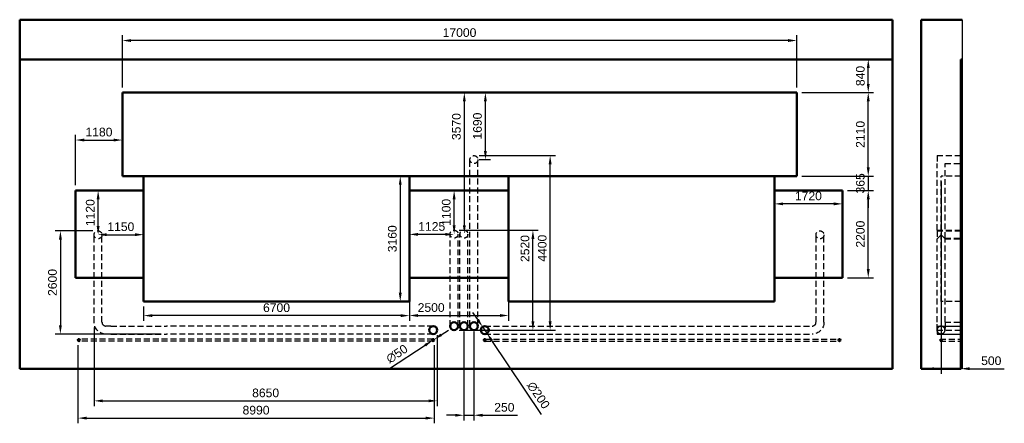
# Model space of a CAD drawing. Header units: millimetres. Extents: x 20 to 417, y 58 to 221.
import ezdxf

# ---------------------------------------------------------------- set-up
doc = ezdxf.new("R2010")
doc.units = ezdxf.units.MM
doc.header["$LTSCALE"] = 0.75
doc.linetypes.add('HIDDEN2', pattern=[4.7625, 3.175, -1.5875])
for name, color, linetype, lineweight in [('Crop Window', 7, 'Continuous', 25), ('FD_Dimensions', 7, 'Continuous', 25), ('Hidden', 7, 'HIDDEN2', 25), ('Visible', 7, 'Continuous', 50)]:
    doc.layers.add(name, color=color, linetype=linetype, lineweight=lineweight)
doc.styles.get("Standard").update_dxf_attribs({"font": 'arial.ttf'})
doc.dimstyles.new('Dim-ISO-25', dxfattribs={"dimtxt": 3.5, "dimasz": 3.5, "dimexe": 2.1, "dimexo": 2.1, "dimgap": 1.4, "dimtad": 1, "dimzin": 12, "dimdsep": 46, "dimtxsty": 'Standard', "dimcen": 0, "dimazin": 3, "dimtp": 0.1, "dimtm": 0.1, "dimtfac": 0.714286, "dimtmove": 0, "dimatfit": 3, "dimfxl": 1, "dimtzin": 12, "dimarcsym": 0})

# ---------------------------------------------------------------- blocks, each defined once
blk = doc.blocks.new('*C3')
at = {"layer": 'Crop Window', "transparency": 33554432}
blk.add_lwpolyline([(383.802319, 79.901216), (383.802319, 220.701216), (400.355094, 220.701216), (400.355094, 79.901216)], close=True, dxfattribs=at)
blk = doc.blocks.new('*D29')
at = {"layer": 'Defpoints', "color": 0, "transparency": 16777216}
for p in [(391.802319, 157.582816), (399.802319, 79.901216), (399.802319, 79.901216)]:
    blk.add_point(p, dxfattribs=at)
at = {"layer": 'FD_Dimensions', "color": 0, "lineweight": -2, "transparency": 16777216}
for p, q in [((391.802319, 155.482816), (391.802319, 77.801216)), ((388.302319, 79.901216), (384.802319, 79.901216)), ((391.802319, 79.901216), (399.802319, 79.901216)), ((403.302319, 79.901216), (417.323329, 79.901216))]:
    blk.add_line(p, q, dxfattribs=at)
at = {"layer": 'FD_Dimensions', "color": 0, "transparency": 16777216}
for points in [[(388.302319, 80.484549), (388.302319, 79.317882), (391.802319, 79.901216)], [(403.302319, 80.484549), (403.302319, 79.317882), (399.802319, 79.901216)]]:
    blk.add_solid(points, dxfattribs=at)
at = {"layer": 'FD_Dimensions', "color": 0, "transparency": 16777216, "insert": (412.062824, 83.088221), "char_height": 3.5, "attachment_point": 5}
blk.add_mtext('500', dxfattribs=at)
blk = doc.blocks.new('*D30')
at = {"layer": 'Defpoints', "color": 0, "transparency": 16777216}
for p in [(362.448853, 204.701216), (372.183899, 204.701216), (333.590299, 191.292451)]:
    blk.add_point(p, dxfattribs=at)
at = {"layer": 'FD_Dimensions', "color": 0, "lineweight": -2, "transparency": 16777216}
for p, q in [((370.083899, 204.701216), (360.348853, 204.701216)), ((362.448853, 194.792451), (362.448853, 201.201216)), ((335.690299, 191.292451), (364.548853, 191.292451))]:
    blk.add_line(p, q, dxfattribs=at)
at = {"layer": 'FD_Dimensions', "color": 0, "transparency": 16777216}
for points in [[(361.86552, 201.201216), (363.032186, 201.201216), (362.448853, 204.701216)], [(361.86552, 194.792451), (363.032186, 194.792451), (362.448853, 191.292451)]]:
    blk.add_solid(points, dxfattribs=at)
at = {"layer": 'FD_Dimensions', "color": 0, "transparency": 16777216, "insert": (359.261848, 197.996833), "char_height": 3.5, "attachment_point": 5, "rotation": 90}
blk.add_mtext('840', dxfattribs=at)
blk = doc.blocks.new('*D31')
at = {"layer": 'Defpoints', "color": 0, "transparency": 16777216}
for p in [(61.591899, 212.292451), (61.591899, 191.292451), (333.590299, 191.292451)]:
    blk.add_point(p, dxfattribs=at)
at = {"layer": 'FD_Dimensions', "color": 0, "lineweight": -2, "transparency": 16777216}
for p, q in [((61.591899, 193.392451), (61.591899, 214.392451)), ((330.090299, 212.292451), (65.091899, 212.292451)), ((333.590299, 193.392451), (333.590299, 214.392451))]:
    blk.add_line(p, q, dxfattribs=at)
at = {"layer": 'FD_Dimensions', "color": 0, "transparency": 16777216}
for points in [[(65.091899, 212.875784), (65.091899, 211.709118), (61.591899, 212.292451)], [(330.090299, 212.875784), (330.090299, 211.709118), (333.590299, 212.292451)]]:
    blk.add_solid(points, dxfattribs=at)
at = {"layer": 'FD_Dimensions', "color": 0, "transparency": 16777216, "insert": (197.591099, 215.479457), "char_height": 3.5, "attachment_point": 5}
blk.add_mtext('17000', dxfattribs=at)
blk = doc.blocks.new('*D32')
at = {"layer": 'Defpoints', "color": 0, "transparency": 16777216}
for p in [(195.378556, 135.789257), (227.19239, 135.789032), (195.378271, 95.469216)]:
    blk.add_point(p, dxfattribs=at)
at = {"layer": 'FD_Dimensions', "color": 0, "lineweight": -2, "transparency": 16777216}
for p, q in [((197.478556, 135.789242), (229.29239, 135.789018)), ((227.19213, 98.968991), (227.192366, 132.289032)), ((197.478271, 95.469201), (229.292105, 95.468976))]:
    blk.add_line(p, q, dxfattribs=at)
at = {"layer": 'FD_Dimensions', "color": 0, "transparency": 16777216}
for points in [[(226.609032, 132.289037), (227.775699, 132.289028), (227.19239, 135.789032)], [(226.608797, 98.968995), (227.775463, 98.968987), (227.192105, 95.468991)]]:
    blk.add_solid(points, dxfattribs=at)
at = {"layer": 'FD_Dimensions', "color": 0, "transparency": 16777216, "insert": (224.005332, 128.378921), "char_height": 3.5, "attachment_point": 5, "rotation": 89.99959893}
blk.add_mtext('2520', dxfattribs=at)
blk = doc.blocks.new('*D33')
at = {"layer": 'Defpoints', "color": 0, "transparency": 16777216}
for p in [(203.378787, 165.869216), (234.136734, 165.86899), (203.378271, 95.469216)]:
    blk.add_point(p, dxfattribs=at)
at = {"layer": 'FD_Dimensions', "color": 0, "lineweight": -2, "transparency": 16777216}
for p, q in [((205.478787, 165.8692), (236.236734, 165.868975)), ((234.136244, 98.96899), (234.136709, 162.36899)), ((205.478271, 95.4692), (236.236218, 95.468975))]:
    blk.add_line(p, q, dxfattribs=at)
at = {"layer": 'FD_Dimensions', "color": 0, "transparency": 16777216}
for points in [[(233.553375, 162.368994), (234.720042, 162.368986), (234.136734, 165.86899)], [(233.55291, 98.968994), (234.719577, 98.968986), (234.136218, 95.46899)]]:
    blk.add_solid(points, dxfattribs=at)
at = {"layer": 'FD_Dimensions', "color": 0, "transparency": 16777216, "insert": (230.949455, 128.511332), "char_height": 3.5, "attachment_point": 5, "rotation": 89.99959893}
blk.add_mtext('4400', dxfattribs=at)
blk = doc.blocks.new('*D34')
at = {"layer": 'Defpoints', "color": 0, "transparency": 16777216}
for p in [(206.885808, 96.797397), (208.670734, 94.141452)]:
    blk.add_point(p, dxfattribs=at)
at = {"layer": 'FD_Dimensions', "color": 0, "lineweight": -2, "transparency": 16777216}
for p, q in [((204.933546, 99.702336), (202.981284, 102.607275)), ((206.885808, 96.797397), (208.670734, 94.141452)), ((230.67029, 61.406413), (210.622996, 91.236513))]:
    blk.add_line(p, q, dxfattribs=at)
at = {"layer": 'FD_Dimensions', "color": 0, "transparency": 16777216}
for points in [[(205.417703, 100.027713), (204.44939, 99.376959), (206.885808, 96.797397)], [(211.107152, 91.56189), (210.138839, 90.911136), (208.670734, 94.141452)]]:
    blk.add_solid(points, dxfattribs=at)
at = {"layer": 'FD_Dimensions', "color": 0, "transparency": 16777216, "insert": (229.400415, 69.185096), "char_height": 3.5, "attachment_point": 5, "rotation": 303.90302314}
blk.add_mtext('∅200', dxfattribs=at)
blk = doc.blocks.new('*D35')
at = {"layer": 'Defpoints', "color": 0, "transparency": 16777216}
for p in [(333.590299, 191.292451), (362.448853, 191.292451), (333.590299, 157.582816)]:
    blk.add_point(p, dxfattribs=at)
at = {"layer": 'FD_Dimensions', "color": 0, "lineweight": -2, "transparency": 16777216}
for p, q in [((335.690299, 191.292451), (364.548853, 191.292451)), ((362.448853, 161.082816), (362.448853, 187.792451)), ((335.690299, 157.582816), (364.548853, 157.582816))]:
    blk.add_line(p, q, dxfattribs=at)
at = {"layer": 'FD_Dimensions', "color": 0, "transparency": 16777216}
for points in [[(361.86552, 187.792451), (363.032186, 187.792451), (362.448853, 191.292451)], [(361.86552, 161.082816), (363.032186, 161.082816), (362.448853, 157.582816)]]:
    blk.add_solid(points, dxfattribs=at)
at = {"layer": 'FD_Dimensions', "color": 0, "transparency": 16777216, "insert": (359.261848, 174.437633), "char_height": 3.5, "attachment_point": 5, "rotation": 90}
blk.add_mtext('2110', dxfattribs=at)
blk = doc.blocks.new('*D36')
at = {"layer": 'Defpoints', "color": 0, "transparency": 16777216}
for p in [(187.313553, 91.687566), (186.642989, 91.251283)]:
    blk.add_point(p, dxfattribs=at)
at = {"layer": 'FD_Dimensions', "color": 0, "lineweight": -2, "transparency": 16777216}
for p, q in [((190.247272, 93.596308), (193.18099, 95.50505)), ((187.313553, 91.687566), (186.642989, 91.251283)), ((169.282252, 79.956005), (183.70927, 89.342541))]:
    blk.add_line(p, q, dxfattribs=at)
at = {"layer": 'FD_Dimensions', "color": 0, "transparency": 16777216}
for points in [[(189.929148, 94.085261), (190.565395, 93.107355), (187.313553, 91.687566)], [(183.391147, 89.831494), (184.027394, 88.853588), (186.642989, 91.251283)]]:
    blk.add_solid(points, dxfattribs=at)
at = {"layer": 'FD_Dimensions', "color": 0, "transparency": 16777216, "insert": (172.356471, 85.875117), "char_height": 3.5, "attachment_point": 5, "rotation": 33.04893206}
blk.add_mtext('∅50', dxfattribs=at)
blk = doc.blocks.new('*D37')
at = {"layer": 'Defpoints', "color": 0, "transparency": 16777216}
for p in [(51.778837, 135.50934), (36.603005, 93.871931), (79.383899, 93.871274)]:
    blk.add_point(p, dxfattribs=at)
at = {"layer": 'FD_Dimensions', "color": 0, "lineweight": -2, "transparency": 16777216}
for p, q in [((49.678837, 135.509373), (34.503644, 135.509606)), ((36.603591, 132.009573), (36.603059, 97.371931)), ((77.283899, 93.871306), (34.503005, 93.871963))]:
    blk.add_line(p, q, dxfattribs=at)
at = {"layer": 'FD_Dimensions', "color": 0, "transparency": 16777216}
for points in [[(36.020257, 132.009582), (37.186924, 132.009564), (36.603644, 135.509573)], [(36.019725, 97.37194), (37.186392, 97.371922), (36.603005, 93.871931)]]:
    blk.add_solid(points, dxfattribs=at)
at = {"layer": 'FD_Dimensions', "color": 0, "transparency": 16777216, "insert": (33.416319, 114.690801), "char_height": 3.5, "attachment_point": 5, "rotation": 89.99914056}
blk.add_mtext('2600', dxfattribs=at)
blk = doc.blocks.new('*D38')
at = {"layer": 'Defpoints', "color": 0, "transparency": 16777216}
for p in [(208.017012, 191.292451), (223.647197, 191.292451), (203.378787, 164.269216)]:
    blk.add_point(p, dxfattribs=at)
at = {"layer": 'FD_Dimensions', "color": 0, "lineweight": -2, "transparency": 16777216}
for p, q in [((221.547197, 191.292451), (205.917012, 191.292451)), ((208.017012, 167.769216), (208.017012, 187.792451)), ((205.478787, 164.269216), (210.117012, 164.269216))]:
    blk.add_line(p, q, dxfattribs=at)
at = {"layer": 'FD_Dimensions', "color": 0, "transparency": 16777216}
for points in [[(207.433679, 187.792451), (208.600346, 187.792451), (208.017012, 191.292451)], [(207.433679, 167.769216), (208.600346, 167.769216), (208.017012, 164.269216)]]:
    blk.add_solid(points, dxfattribs=at)
at = {"layer": 'FD_Dimensions', "color": 0, "transparency": 16777216, "insert": (204.830007, 177.780833), "char_height": 3.5, "attachment_point": 5, "rotation": 90}
blk.add_mtext('1690', dxfattribs=at)
blk = doc.blocks.new('*D39')
at = {"layer": 'Defpoints', "color": 0, "transparency": 16777216}
for p in [(199.527856, 191.292451), (234.590605, 191.292451), (199.378556, 134.189257)]:
    blk.add_point(p, dxfattribs=at)
at = {"layer": 'FD_Dimensions', "color": 0, "lineweight": -2, "transparency": 16777216}
for p, q in [((232.490605, 191.292451), (197.427856, 191.292451)), ((199.527856, 137.689257), (199.527856, 187.792451)), ((201.478556, 134.189257), (201.627856, 134.189257))]:
    blk.add_line(p, q, dxfattribs=at)
at = {"layer": 'FD_Dimensions', "color": 0, "transparency": 16777216}
for points in [[(198.944523, 187.792451), (200.111189, 187.792451), (199.527856, 191.292451)], [(198.944523, 137.689257), (200.111189, 137.689257), (199.527856, 134.189257)]]:
    blk.add_solid(points, dxfattribs=at)
at = {"layer": 'FD_Dimensions', "color": 0, "transparency": 16777216, "insert": (196.339657, 177.569858), "char_height": 3.5, "attachment_point": 5, "rotation": 90}
blk.add_mtext('3570', dxfattribs=at)
blk = doc.blocks.new('*D40')
at = {"layer": 'Defpoints', "color": 0, "transparency": 16777216}
for p in [(199.378271, 97.069216), (203.378271, 97.069216), (199.378271, 61.121106)]:
    blk.add_point(p, dxfattribs=at)
at = {"layer": 'FD_Dimensions', "color": 0, "lineweight": -2, "transparency": 16777216}
for p, q in [((199.378271, 94.969216), (199.378271, 59.021106)), ((203.378271, 94.969216), (203.378271, 59.021106)), ((195.878271, 61.121106), (192.378271, 61.121106)), ((199.378271, 61.121106), (203.378271, 61.121106)), ((206.878271, 61.121106), (220.958967, 61.121106))]:
    blk.add_line(p, q, dxfattribs=at)
at = {"layer": 'FD_Dimensions', "color": 0, "transparency": 16777216}
for points in [[(195.878271, 61.70444), (195.878271, 60.537773), (199.378271, 61.121106)], [(206.878271, 61.70444), (206.878271, 60.537773), (203.378271, 61.121106)]]:
    blk.add_solid(points, dxfattribs=at)
at = {"layer": 'FD_Dimensions', "color": 0, "transparency": 16777216, "insert": (215.668619, 64.308112), "char_height": 3.5, "attachment_point": 5}
blk.add_mtext('250', dxfattribs=at)
blk = doc.blocks.new('*D41')
at = {"layer": 'Defpoints', "color": 0, "transparency": 16777216}
for p in [(51.830726, 151.78542), (51.830726, 151.78542), (51.778837, 133.90934)]:
    blk.add_point(p, dxfattribs=at)
at = {"layer": 'FD_Dimensions', "color": 0, "lineweight": -2, "transparency": 16777216}
for p, q in [((51.830726, 137.40934), (51.830726, 148.28542)), ((53.878837, 133.90934), (53.930726, 133.90934))]:
    blk.add_line(p, q, dxfattribs=at)
at = {"layer": 'FD_Dimensions', "color": 0, "transparency": 16777216}
for points in [[(51.247393, 148.28542), (52.414059, 148.28542), (51.830726, 151.78542)], [(51.247393, 137.40934), (52.414059, 137.40934), (51.830726, 133.90934)]]:
    blk.add_solid(points, dxfattribs=at)
at = {"layer": 'FD_Dimensions', "color": 0, "transparency": 16777216, "insert": (48.643721, 142.84738), "char_height": 3.5, "attachment_point": 5, "rotation": 90}
blk.add_mtext('1120', dxfattribs=at)
blk = doc.blocks.new('*D42')
at = {"layer": 'Defpoints', "color": 0, "transparency": 16777216}
for p in [(51.778837, 133.90934), (70.178271, 133.970949), (70.178271, 133.970949)]:
    blk.add_point(p, dxfattribs=at)
at = {"layer": 'FD_Dimensions', "color": 0, "lineweight": -2, "transparency": 16777216}
for p, q in [((51.778837, 136.00934), (51.778837, 136.070949)), ((55.278837, 133.970949), (66.678271, 133.970949))]:
    blk.add_line(p, q, dxfattribs=at)
at = {"layer": 'FD_Dimensions', "color": 0, "transparency": 16777216}
for points in [[(55.278837, 134.554283), (55.278837, 133.387616), (51.778837, 133.970949)], [(66.678271, 134.554283), (66.678271, 133.387616), (70.178271, 133.970949)]]:
    blk.add_solid(points, dxfattribs=at)
at = {"layer": 'FD_Dimensions', "color": 0, "transparency": 16777216, "insert": (60.978554, 137.157955), "char_height": 3.5, "attachment_point": 5}
blk.add_mtext('1150', dxfattribs=at)
blk = doc.blocks.new('*D43')
at = {"layer": 'Defpoints', "color": 0, "transparency": 16777216}
for p in [(352.039252, 151.786518), (362.448853, 151.786518), (352.039252, 116.592064)]:
    blk.add_point(p, dxfattribs=at)
at = {"layer": 'FD_Dimensions', "color": 0, "lineweight": -2, "transparency": 16777216}
for p, q in [((354.139252, 151.786518), (364.548853, 151.786518)), ((362.448853, 120.092064), (362.448853, 148.286518)), ((354.139252, 116.592064), (364.548853, 116.592064))]:
    blk.add_line(p, q, dxfattribs=at)
at = {"layer": 'FD_Dimensions', "color": 0, "transparency": 16777216}
for points in [[(361.86552, 148.286518), (363.032186, 148.286518), (362.448853, 151.786518)], [(361.86552, 120.092064), (363.032186, 120.092064), (362.448853, 116.592064)]]:
    blk.add_solid(points, dxfattribs=at)
at = {"layer": 'FD_Dimensions', "color": 0, "transparency": 16777216, "insert": (359.261848, 134.189291), "char_height": 3.5, "attachment_point": 5, "rotation": 90}
blk.add_mtext('2200', dxfattribs=at)
blk = doc.blocks.new('*D44')
at = {"layer": 'Defpoints', "color": 0, "transparency": 16777216}
for p in [(324.578271, 151.786518), (352.039252, 151.786518), (324.578271, 146.40163)]:
    blk.add_point(p, dxfattribs=at)
at = {"layer": 'FD_Dimensions', "color": 0, "lineweight": -2, "transparency": 16777216}
for p, q in [((324.578271, 149.686518), (324.578271, 144.30163)), ((352.039252, 149.686518), (352.039252, 144.30163)), ((348.539252, 146.40163), (328.078271, 146.40163))]:
    blk.add_line(p, q, dxfattribs=at)
at = {"layer": 'FD_Dimensions', "color": 0, "transparency": 16777216}
for points in [[(328.078271, 146.984963), (328.078271, 145.818297), (324.578271, 146.40163)], [(348.539252, 146.984963), (348.539252, 145.818297), (352.039252, 146.40163)]]:
    blk.add_solid(points, dxfattribs=at)
at = {"layer": 'FD_Dimensions', "color": 0, "transparency": 16777216, "insert": (338.308762, 149.588636), "char_height": 3.5, "attachment_point": 5}
blk.add_mtext('1720', dxfattribs=at)
blk = doc.blocks.new('*D45')
at = {"layer": 'Defpoints', "color": 0, "transparency": 16777216}
for p in [(50.178296, 98.671354), (188.578246, 95.469621), (188.578246, 66.929769)]:
    blk.add_point(p, dxfattribs=at)
at = {"layer": 'FD_Dimensions', "color": 0, "lineweight": -2, "transparency": 16777216}
for p, q in [((50.178296, 96.571354), (50.178296, 64.829769)), ((188.578246, 93.369621), (188.578246, 64.829769)), ((53.678296, 66.929769), (185.078246, 66.929769))]:
    blk.add_line(p, q, dxfattribs=at)
at = {"layer": 'FD_Dimensions', "color": 0, "transparency": 16777216}
for points in [[(53.678296, 67.513103), (53.678296, 66.346436), (50.178296, 66.929769)], [(185.078246, 67.513103), (185.078246, 66.346436), (188.578246, 66.929769)]]:
    blk.add_solid(points, dxfattribs=at)
at = {"layer": 'FD_Dimensions', "color": 0, "transparency": 16777216, "insert": (119.378271, 70.116775), "char_height": 3.5, "attachment_point": 5}
blk.add_mtext('8650', dxfattribs=at)
blk = doc.blocks.new('*D46')
at = {"layer": 'Defpoints', "color": 0, "transparency": 16777216}
for p in [(43.653109, 91.469425), (187.378271, 91.469425), (187.378271, 59.969425)]:
    blk.add_point(p, dxfattribs=at)
at = {"layer": 'FD_Dimensions', "color": 0, "lineweight": -2, "transparency": 16777216}
for p, q in [((43.653109, 89.369425), (43.653109, 57.869425)), ((187.378271, 89.369425), (187.378271, 57.869425)), ((47.153109, 59.969425), (183.878271, 59.969425))]:
    blk.add_line(p, q, dxfattribs=at)
at = {"layer": 'FD_Dimensions', "color": 0, "transparency": 16777216}
for points in [[(47.153109, 60.552758), (47.153109, 59.386091), (43.653109, 59.969425)], [(183.878271, 60.552758), (183.878271, 59.386091), (187.378271, 59.969425)]]:
    blk.add_solid(points, dxfattribs=at)
at = {"layer": 'FD_Dimensions', "color": 0, "transparency": 16777216, "insert": (115.51569, 63.15643), "char_height": 3.5, "attachment_point": 5}
blk.add_mtext('8990', dxfattribs=at)
blk = doc.blocks.new('*D47')
at = {"layer": 'Defpoints', "color": 0, "transparency": 16777216}
for p in [(195.418269, 151.786518), (195.638283, 151.786518), (195.378556, 134.189257)]:
    blk.add_point(p, dxfattribs=at)
at = {"layer": 'FD_Dimensions', "color": 0, "lineweight": -2, "transparency": 16777216}
for p, q in [((193.538283, 151.786518), (193.318269, 151.786518)), ((195.418269, 137.689257), (195.418269, 148.286518)), ((197.478556, 134.189257), (197.518269, 134.189257))]:
    blk.add_line(p, q, dxfattribs=at)
at = {"layer": 'FD_Dimensions', "color": 0, "transparency": 16777216}
for points in [[(194.834936, 148.286518), (196.001602, 148.286518), (195.418269, 151.786518)], [(194.834936, 137.689257), (196.001602, 137.689257), (195.418269, 134.189257)]]:
    blk.add_solid(points, dxfattribs=at)
at = {"layer": 'FD_Dimensions', "color": 0, "transparency": 16777216, "insert": (192.231264, 142.987887), "char_height": 3.5, "attachment_point": 5, "rotation": 90}
blk.add_mtext('1100', dxfattribs=at)
blk = doc.blocks.new('*D48')
at = {"layer": 'Defpoints', "color": 0, "transparency": 16777216}
for p in [(177.378271, 134.080717), (177.378271, 134.080717), (195.378556, 134.189257)]:
    blk.add_point(p, dxfattribs=at)
at = {"layer": 'FD_Dimensions', "color": 0, "lineweight": -2, "transparency": 16777216}
for p, q in [((191.878556, 134.080717), (180.878271, 134.080717)), ((195.378556, 132.089257), (195.378556, 131.980717))]:
    blk.add_line(p, q, dxfattribs=at)
at = {"layer": 'FD_Dimensions', "color": 0, "transparency": 16777216}
for points in [[(180.878271, 134.66405), (180.878271, 133.497384), (177.378271, 134.080717)], [(191.878556, 134.66405), (191.878556, 133.497384), (195.378556, 134.080717)]]:
    blk.add_solid(points, dxfattribs=at)
at = {"layer": 'FD_Dimensions', "color": 0, "transparency": 16777216, "insert": (186.378413, 137.267722), "char_height": 3.5, "attachment_point": 5}
blk.add_mtext('1125', dxfattribs=at)
blk = doc.blocks.new('*D49')
at = {"layer": 'Defpoints', "color": 0, "transparency": 16777216}
for p in [(177.378271, 151.786518), (217.378271, 151.786518), (217.378271, 101.366817)]:
    blk.add_point(p, dxfattribs=at)
at = {"layer": 'FD_Dimensions', "color": 0, "lineweight": -2, "transparency": 16777216}
for p, q in [((177.378271, 149.686518), (177.378271, 99.266817)), ((217.378271, 149.686518), (217.378271, 99.266817)), ((180.878271, 101.366817), (213.878271, 101.366817))]:
    blk.add_line(p, q, dxfattribs=at)
at = {"layer": 'FD_Dimensions', "color": 0, "transparency": 16777216}
for points in [[(180.878271, 101.950151), (180.878271, 100.783484), (177.378271, 101.366817)], [(213.878271, 101.950151), (213.878271, 100.783484), (217.378271, 101.366817)]]:
    blk.add_solid(points, dxfattribs=at)
at = {"layer": 'FD_Dimensions', "color": 0, "transparency": 16777216, "insert": (186.148338, 104.553823), "char_height": 3.5, "attachment_point": 5}
blk.add_mtext('2500', dxfattribs=at)
blk = doc.blocks.new('*D50')
at = {"layer": 'Defpoints', "color": 0, "transparency": 16777216}
for p in [(70.178271, 107.069425), (177.378271, 107.069425), (70.178271, 101.312535)]:
    blk.add_point(p, dxfattribs=at)
at = {"layer": 'FD_Dimensions', "color": 0, "lineweight": -2, "transparency": 16777216}
for p, q in [((70.178271, 104.969425), (70.178271, 99.212535)), ((177.378271, 104.969425), (177.378271, 99.212535)), ((173.878271, 101.312535), (73.678271, 101.312535))]:
    blk.add_line(p, q, dxfattribs=at)
at = {"layer": 'FD_Dimensions', "color": 0, "transparency": 16777216}
for points in [[(73.678271, 101.895868), (73.678271, 100.729202), (70.178271, 101.312535)], [(173.878271, 101.895868), (173.878271, 100.729202), (177.378271, 101.312535)]]:
    blk.add_solid(points, dxfattribs=at)
at = {"layer": 'FD_Dimensions', "color": 0, "transparency": 16777216, "insert": (123.778271, 104.49954), "char_height": 3.5, "attachment_point": 5}
blk.add_mtext('6700', dxfattribs=at)
blk = doc.blocks.new('*D51')
at = {"layer": 'Defpoints', "color": 0, "transparency": 16777216}
for p in [(70.178271, 157.582816), (70.178271, 107.069425), (173.681011, 107.069425)]:
    blk.add_point(p, dxfattribs=at)
at = {"layer": 'FD_Dimensions', "color": 0, "lineweight": -2, "transparency": 16777216}
for p, q in [((72.278271, 157.582816), (175.781011, 157.582816)), ((173.681011, 154.082816), (173.681011, 110.569425)), ((72.278271, 107.069425), (175.781011, 107.069425))]:
    blk.add_line(p, q, dxfattribs=at)
at = {"layer": 'FD_Dimensions', "color": 0, "transparency": 16777216}
for points in [[(173.097678, 154.082816), (174.264344, 154.082816), (173.681011, 157.582816)], [(173.097678, 110.569425), (174.264344, 110.569425), (173.681011, 107.069425)]]:
    blk.add_solid(points, dxfattribs=at)
at = {"layer": 'FD_Dimensions', "color": 0, "transparency": 16777216, "insert": (170.492812, 132.32612), "char_height": 3.5, "attachment_point": 5, "rotation": 90}
blk.add_mtext('3160', dxfattribs=at)
blk = doc.blocks.new('*D52')
at = {"layer": 'Defpoints', "color": 0, "transparency": 16777216}
for p in [(61.591899, 172.150254), (61.591899, 157.582816), (42.71729, 151.78542)]:
    blk.add_point(p, dxfattribs=at)
at = {"layer": 'FD_Dimensions', "color": 0, "lineweight": -2, "transparency": 16777216}
for p, q in [((42.71729, 153.88542), (42.71729, 174.250254)), ((46.21729, 172.150254), (58.091899, 172.150254)), ((61.591899, 159.682816), (61.591899, 174.250254))]:
    blk.add_line(p, q, dxfattribs=at)
at = {"layer": 'FD_Dimensions', "color": 0, "transparency": 16777216}
for points in [[(46.21729, 172.733587), (46.21729, 171.56692), (42.71729, 172.150254)], [(58.091899, 172.733587), (58.091899, 171.56692), (61.591899, 172.150254)]]:
    blk.add_solid(points, dxfattribs=at)
at = {"layer": 'FD_Dimensions', "color": 0, "transparency": 16777216, "insert": (52.154594, 175.337259), "char_height": 3.5, "attachment_point": 5}
blk.add_mtext('1180', dxfattribs=at)
blk = doc.blocks.new('*D53')
at = {"layer": 'Defpoints', "color": 0, "transparency": 16777216}
for p in [(333.590299, 157.582816), (352.039252, 151.786518), (362.448853, 151.786518)]:
    blk.add_point(p, dxfattribs=at)
at = {"layer": 'FD_Dimensions', "color": 0, "lineweight": -2, "transparency": 16777216}
for p, q in [((362.448853, 161.082816), (362.448853, 164.582816)), ((335.690299, 157.582816), (364.548853, 157.582816)), ((362.448853, 157.582816), (362.448853, 151.786518)), ((354.139252, 151.786518), (364.548853, 151.786518)), ((362.448853, 148.286518), (362.448853, 144.786518))]:
    blk.add_line(p, q, dxfattribs=at)
at = {"layer": 'FD_Dimensions', "color": 0, "transparency": 16777216}
for points in [[(361.86552, 161.082816), (363.032186, 161.082816), (362.448853, 157.582816)], [(361.86552, 148.286518), (363.032186, 148.286518), (362.448853, 151.786518)]]:
    blk.add_solid(points, dxfattribs=at)
at = {"layer": 'FD_Dimensions', "color": 0, "transparency": 16777216, "insert": (359.260654, 154.684667), "char_height": 3.5, "attachment_point": 5, "rotation": 90}
blk.add_mtext('365', dxfattribs=at)

msp = doc.modelspace()

# ---------------------------------------------------------------- linework, layer by layer
at = {"layer": 'Hidden'}
for p, q in [((201.778271, 97.069228), (201.778787, 164.269216)), ((204.978271, 97.069216), (204.978787, 164.269203)), ((204.978787, 164.269203), (204.978787, 164.269216)), ((50.178296, 98.671354), (50.178837, 133.90934)), ((53.378296, 98.671354), (53.378837, 133.909316)), ((53.378837, 133.909316), (53.378837, 133.90934)), ((193.778271, 97.069228), (193.778556, 134.189257)), ((196.978271, 97.069216), (196.978556, 134.189245)), ((196.978556, 134.189245), (196.978556, 134.189257)), ((197.778271, 97.069228), (197.778556, 134.189257)), ((200.978271, 97.069216), (200.978556, 134.189245)), ((200.978556, 134.189245), (200.978556, 134.189257)), ((341.378271, 98.669425), (341.378271, 133.907411)), ((344.578271, 98.669425), (344.578271, 133.907411)), ((56.983899, 97.071274), (54.978246, 97.071305)), ((56.983899, 97.071274), (79.383899, 97.071274)), ((186.978246, 97.069621), (79.383899, 97.071274)), ((193.778271, 97.069216), (193.778271, 97.069228)), ((197.778271, 97.069216), (197.778271, 97.069228)), ((201.778271, 97.069216), (201.778271, 97.069228)), ((207.778271, 97.069425), (339.778271, 97.069425)), ((186.978271, 91.869425), (44.053109, 91.869425)), ((56.983899, 93.871274), (54.978246, 93.871305)), ((56.983899, 93.871274), (79.383899, 93.871274)), ((186.978222, 93.869621), (79.383899, 93.871274)), ((186.978246, 93.869621), (186.978222, 93.869621)), ((207.778271, 93.869425), (339.778271, 93.869425)), ((207.778271, 91.869425), (350.832508, 91.869425)), ((186.978271, 91.069425), (44.053109, 91.069425)), ((207.778271, 91.069425), (350.832508, 91.069425))]:
    msp.add_line(p, q, dxfattribs=at)
at = {"layer": 'Hidden', "extrusion": (1, -2e-16, 2.966e-13)}
for p, q in [((390.202319, 165.869216), (390.202319, 162.669216)), ((390.202319, 165.869216), (399.802319, 165.869216)), ((390.202319, 135.789257), (390.202319, 162.669216)), ((393.402319, 162.669216), (399.802319, 162.669216)), ((393.402319, 132.589257), (393.402319, 162.669216)), ((391.802319, 107.069425), (391.802319, 157.582816)), ((399.802319, 157.582816), (391.802319, 157.582816)), ((390.202319, 135.789257), (390.202319, 135.50934)), ((390.202319, 135.789257), (399.802319, 135.789257)), ((390.202319, 135.50934), (390.202319, 132.30934)), ((390.202319, 135.50934), (399.802319, 135.50934)), ((390.202319, 135.507411), (399.802319, 135.507411)), ((390.202319, 132.307411), (391.802319, 133.907411)), ((390.202319, 98.671354), (390.202319, 132.30934)), ((391.802319, 133.907411), (393.402319, 132.307411)), ((393.402319, 132.30934), (393.402319, 132.589257)), ((393.402319, 132.589257), (399.802319, 132.589257)), ((393.402319, 132.30934), (399.802319, 132.30934)), ((393.402319, 98.671354), (393.402319, 132.30934)), ((393.402319, 132.307411), (399.802319, 132.307411)), ((399.802319, 107.069425), (391.802319, 107.069425)), ((390.202319, 95.471305), (390.202319, 98.671354)), ((390.202319, 97.069621), (391.802294, 97.069621)), ((390.202319, 97.069425), (399.802319, 97.069425)), ((390.202319, 95.471274), (390.202319, 95.471305)), ((390.202319, 95.469646), (390.202319, 95.471274)), ((390.202319, 95.469621), (390.202319, 93.869621)), ((390.202319, 95.469216), (399.802319, 95.469216)), ((391.802344, 97.069621), (399.802319, 97.069621)), ((393.402319, 98.671354), (393.402319, 95.471305)), ((393.402319, 98.669216), (399.802319, 98.669216)), ((393.402319, 95.471274), (393.402319, 95.471305)), ((393.402319, 95.469646), (393.402319, 95.471274)), ((393.402319, 95.469425), (393.402319, 95.469646)), ((390.202319, 93.869621), (390.202319, 93.869425)), ((390.202319, 93.869621), (391.802294, 93.869621)), ((390.202319, 93.869425), (399.802319, 93.869425)), ((391.402319, 91.869425), (391.402319, 91.069425)), ((391.402319, 91.869425), (399.802319, 91.869425)), ((391.802344, 93.869621), (399.802319, 93.869621)), ((391.402319, 91.069425), (399.802319, 91.069425))]:
    msp.add_line(p, q, dxfattribs=at)
at = {"layer": 'Hidden'}
for centre in [(203.378787, 164.269216), (51.778837, 133.90934), (195.378556, 134.189257), (199.378556, 134.189257), (342.978271, 133.907411)]:
    msp.add_circle(centre, 1.6, dxfattribs=at)
at = {"layer": 'Hidden', "extrusion": (0, 0, -1)}
for centre, start, end in [((-54.978296, 98.671305), 270.000587, 0.000587), ((-339.778271, 98.669425), 180, 270)]:
    msp.add_arc(centre, 4.8, start, end, dxfattribs=at)
at = {"layer": 'Hidden'}
for centre, start, end in [((54.978296, 98.671305), 179.99824, 269.99824), ((339.778271, 98.669425), 270, 0), ((391.802319, 95.471274), 0, 180), ((391.802319, 95.471274), 180, 0), ((391.802319, 95.469621), 269.99912, 270.00088)]:
    msp.add_arc(centre, 1.6, start, end, dxfattribs=at)
at = {"layer": 'Hidden', "extrusion": (0, -2e-16, -1)}
for centre, radius, start, end in [((-391.802319, 95.469425), 1.6, 0.00792, 90), ((-391.802319, 95.469425), 1.6, 0, 0.00704), ((-391.802319, 95.469425), 1.6, 270, 0), ((-391.802319, 95.469425), 1.6, 90, 270), ((-391.802319, 91.469425), 0.4, 0, 90), ((-391.802319, 91.469425), 0.4, 270, 0), ((-391.802319, 91.469425), 0.4, 90, 270)]:
    msp.add_arc(centre, radius, start, end, dxfattribs=at)
at = {"layer": 'Hidden'}
for major_axis, ratio, start_param, end_param in [((-1.13138, 1.13138), 0.9999846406, -0.7853904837, 0.7853904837), ((-1.13138, 1.13138), 0.9999846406, 0.7854058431, 2.3561868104), ((1.13138, 1.13138), 0.9999846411, 3.9269984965, 7.0685757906)]:
    msp.add_ellipse((391.802319, 95.469621), major_axis=major_axis, ratio=ratio, start_param=start_param, end_param=end_param, dxfattribs=at)
at = {"layer": 'Visible'}
for p, q in [((372.183899, 220.701216), (20.183899, 220.701216)), ((20.183899, 220.701216), (20.183899, 204.701216)), ((372.183899, 204.701216), (372.183899, 220.701216)), ((20.183899, 204.701216), (20.183899, 79.901216)), ((20.183899, 204.701216), (372.183899, 204.701216)), ((372.183899, 79.901216), (372.183899, 204.701216)), ((61.591899, 191.292451), (61.591899, 157.582816)), ((333.590299, 191.292451), (61.591899, 191.292451)), ((333.590299, 157.582816), (333.590299, 191.292451)), ((61.591899, 157.582816), (333.590299, 157.582816)), ((70.178271, 151.78542), (70.178271, 157.582816)), ((177.378271, 157.582816), (177.378271, 151.786518)), ((217.378271, 151.786518), (217.378271, 157.582816)), ((324.578271, 157.582816), (324.578271, 151.786518)), ((70.178271, 151.78542), (42.71729, 151.78542)), ((42.71729, 151.78542), (42.71729, 116.592064)), ((70.178271, 116.592064), (70.178271, 151.78542)), ((177.378271, 151.786518), (217.378271, 151.786518)), ((177.378271, 151.786518), (177.378271, 116.592064)), ((217.378271, 116.592064), (217.378271, 151.786518)), ((324.578271, 151.786518), (324.578271, 116.592064)), ((352.039252, 151.786518), (324.578271, 151.786518)), ((352.039252, 116.592064), (352.039252, 151.786518)), ((70.178271, 116.592064), (42.71729, 116.592064)), ((70.178271, 107.069425), (70.178271, 116.592064)), ((177.378271, 116.592064), (177.378271, 107.069425)), ((217.378271, 116.592064), (177.378271, 116.592064)), ((217.378271, 107.069425), (217.378271, 116.592064)), ((324.578271, 116.592064), (324.578271, 107.069425)), ((324.578271, 116.592064), (352.039252, 116.592064)), ((177.378271, 107.069425), (70.178271, 107.069425)), ((324.578271, 107.069425), (217.378271, 107.069425)), ((20.183899, 79.901216), (372.183899, 79.901216))]:
    msp.add_line(p, q, dxfattribs=at)
at = {"layer": 'Visible', "extrusion": (1, -2e-16, 2.966e-13)}
for p, q in [((383.802319, 79.901216), (383.802319, 220.701216)), ((400.355094, 220.701216), (383.802319, 220.701216)), ((399.802319, 204.701216), (399.802319, 79.901216)), ((400.355094, 204.701216), (399.802319, 204.701216)), ((399.802319, 191.292451), (399.962319, 191.292451)), ((399.962319, 191.292451), (399.962319, 157.582816)), ((399.802319, 157.582816), (399.962319, 157.582816)), ((399.802319, 151.786518), (399.962319, 151.786518)), ((399.802319, 151.78542), (399.962319, 151.78542)), ((399.962319, 151.786518), (399.962319, 151.78542)), ((399.962319, 151.78542), (399.962319, 116.592064)), ((399.962319, 116.592064), (399.802319, 116.592064)), ((399.802319, 79.901216), (383.802319, 79.901216))]:
    msp.add_line(p, q, dxfattribs=at)
at = {"layer": 'Visible'}
for centre, radius in [((186.978246, 95.469621), 1.6), ((195.378271, 97.069216), 1.6), ((199.378271, 97.069216), 1.6), ((203.378271, 97.069216), 1.6), ((207.778271, 95.469425), 1.6), ((44.053109, 91.469425), 0.4), ((186.978271, 91.469425), 0.4), ((207.778271, 91.469425), 0.4), ((350.832508, 91.469425), 0.4)]:
    msp.add_circle(centre, radius, dxfattribs=at)

# ---------------------------------------------------------------- block references
at = {"layer": 'Crop Window', "transparency": 33554432}
msp.add_blockref('*C3', (0, 0), dxfattribs=at)

# ---------------------------------------------------------------- dimensions: what is measured, and where the dimension line sits
at = {"layer": 'FD_Dimensions'}
for p1, p2, distance, text, override, picture, middle in [((333.590299, 191.292451), (61.591899, 191.292451), -21, '17000', {"dimlfac": 62.5, "dimclrd": 0, "dimclre": 0}, '*D31', (197.591099, 215.479457)), ((70.178271, 157.582816), (70.178271, 107.069425), 103.50274, '3160', {"dimlfac": 62.5, "dimclrd": 0, "dimclre": 0}, '*D51', (170.492812, 132.32612)), ((43.653109, 91.469425), (187.378271, 91.469425), -31.5, '8990', {"dimdec": 0, "dimlfac": 62.5, "dimclrd": 0, "dimclre": 0}, '*D46', (115.51569, 63.15643))]:
    dim = msp.add_aligned_dim(p1=p1, p2=p2, distance=distance, text=text, dimstyle='Dim-ISO-25', override=override, dxfattribs=at)
    dim.commit()
    dim.dimension.update_dxf_attribs({"geometry": picture, "text_midpoint": middle})
for base, p1, p2, angle, text, override, picture, middle, dimtype in [((362.448853, 204.701216), (333.590299, 191.292451), (372.183899, 204.701216), 90, '840', {"dimlfac": 62.5, "dimclrd": 0, "dimclre": 0, "dimtmove": 0}, '*D30', (362.448853, 197.996833), 160), ((199.527856, 191.292451), (199.378556, 134.189257), (234.590605, 191.292451), 270, '3570', {"dimlfac": 62.5}, '*D39', (199.527856, 177.569858), 160), ((208.017012, 191.292451), (203.378787, 164.269216), (223.647197, 191.292451), 270, '1690', {"dimlfac": 62.5}, '*D38', (208.017012, 177.780833), 160), ((362.448853, 191.292451), (333.590299, 157.582816), (333.590299, 191.292451), 90, '2110', {"dimlfac": 62.5, "dimtmove": 0}, '*D35', (362.448853, 174.437633), 161), ((362.448853, 151.786518), (333.590299, 157.582816), (352.039252, 151.786518), 90, '365', {"dimlfac": 62.5}, '*D53', (362.448853, 154.684667), 160), ((324.578271, 146.40163), (352.039252, 151.786518), (324.578271, 151.786518), 180, '1720', {"dimlfac": 62.5}, '*D44', (338.308762, 146.40163), 161)]:
    dim = msp.add_linear_dim(base=base, p1=p1, p2=p2, angle=angle, text=text, dimstyle='Dim-ISO-25', override=override, dxfattribs=at)
    dim.commit()
    dim.dimension.update_dxf_attribs({"geometry": picture, "text_midpoint": middle, "dimtype": dimtype})
for base, p1, p2, override, picture, middle in [((61.591899, 172.150254), (42.71729, 151.78542), (61.591899, 157.582816), {"dimdec": 0, "dimlfac": 62.5, "dimzin": 0, "dimtdec": 0, "dimtzin": 0}, '*D52', (52.154594, 172.150254)), ((188.578246, 66.929769), (50.178296, 98.671354), (188.578246, 95.469621), {"dimdec": 0, "dimlfac": 62.5, "dimtdec": 0}, '*D45', (119.378271, 66.929769))]:
    dim = msp.add_linear_dim(base=base, p1=p1, p2=p2, dimstyle='Dim-ISO-25', override=override, dxfattribs=at)
    dim.commit()
    dim.dimension.update_dxf_attribs({"geometry": picture, "text_midpoint": middle, "dimtype": 160})
for base, p1, p2, angle, override, picture, middle, dimtype in [((234.136734, 165.86899), (203.378271, 95.469216), (203.378787, 165.869216), 89.99958005, {"dimlfac": 62.5}, '*D33', (234.13646, 128.511308), 161), ((217.378271, 101.366817), (177.378271, 151.786518), (217.378271, 151.786518), 0, {"dimlfac": 62.5}, '*D49', (186.148338, 101.366817), 161), ((195.418269, 151.786518), (195.378556, 134.189257), (195.638283, 151.786518), 90, {"dimdec": 0, "dimlfac": 62.5, "dimtdec": 0}, '*D47', (195.418269, 142.987887), 160), ((362.448853, 151.786518), (352.039252, 116.592064), (352.039252, 151.786518), 90, {"dimdec": 0, "dimlfac": 62.5, "dimclrd": 0, "dimclre": 0, "dimtmove": 0}, '*D43', (362.448853, 134.189291), 161), ((227.19239, 135.789032), (195.378271, 95.469216), (195.378556, 135.789257), 89.99959501, {"dimlfac": 62.5}, '*D32', (227.192338, 128.378898), 161), ((199.378271, 61.121106), (203.378271, 97.069216), (199.378271, 97.069216), 180, {"dimlfac": 62.5}, '*D40', (215.668619, 61.121106), 161)]:
    dim = msp.add_linear_dim(base=base, p1=p1, p2=p2, angle=angle, dimstyle='Dim-ISO-25', override=override, dxfattribs=at)
    dim.commit()
    dim.dimension.update_dxf_attribs({"geometry": picture, "text_midpoint": middle, "dimtype": dimtype})
for base, p1, p2, override, picture, middle in [((399.802319, 79.901216), (391.802319, 157.582816), (399.802319, 79.901216), {"dimlfac": 62.5, "dimclrd": 0, "dimclre": 0}, '*D29', (412.062824, 83.088221)), ((70.178271, 133.970949), (51.778837, 133.90934), (70.178271, 133.970949), {"dimdec": 0, "dimlfac": 62.5, "dimclrd": 0, "dimclre": 0, "dimtdec": 0}, '*D42', (60.978554, 137.157955)), ((177.378271, 134.080717), (195.378556, 134.189257), (177.378271, 134.080717), {"dimdec": 0, "dimlfac": 62.5, "dimclrd": 0, "dimclre": 0, "dimtdec": 0}, '*D48', (186.378413, 137.267722))]:
    dim = msp.add_linear_dim(base=base, p1=p1, p2=p2, angle=180, dimstyle='Dim-ISO-25', override=override, dxfattribs=at)
    dim.commit()
    dim.dimension.update_dxf_attribs({"geometry": picture, "text_midpoint": middle})
for base, p1, p2, angle, text, override, picture, middle in [((51.830726, 151.78542), (51.778837, 133.90934), (51.830726, 151.78542), 270, '1120', {"dimdec": 0, "dimlfac": 62.5, "dimclrd": 0, "dimclre": 0}, '*D41', (48.643721, 142.84738)), ((36.603005, 93.871931), (51.778837, 135.50934), (79.383899, 93.871274), 269.99912, '2600', {"dimlfac": 62.5, "dimclrd": 0, "dimclre": 0}, '*D37', (33.416319, 114.690801))]:
    dim = msp.add_linear_dim(base=base, p1=p1, p2=p2, angle=angle, text=text, dimstyle='Dim-ISO-25', override=override, dxfattribs=at)
    dim.commit()
    dim.dimension.update_dxf_attribs({"geometry": picture, "text_midpoint": middle})
dim = msp.add_aligned_dim(p1=(177.378271, 107.069425), p2=(70.178271, 107.069425), distance=5.75689, dimstyle='Dim-ISO-25', override={"dimlfac": 62.5, "dimclrd": 0, "dimclre": 0}, dxfattribs=at)
dim.commit()
dim.dimension.update_dxf_attribs({"geometry": '*D50', "text_midpoint": (123.778271, 104.49954)})
for p1, p2, picture, middle in [((206.885808, 96.797397), (208.670734, 94.141452), '*D34', (226.674012, 67.35282)), ((187.313553, 91.687566), (186.642989, 91.251283), '*D36', (174.147902, 83.121704))]:
    dim = msp.add_diameter_dim_2p(p1=p1, p2=p2, dimstyle='Dim-ISO-25', override={"dimlfac": 62.5}, dxfattribs=at)
    dim.commit()
    dim.dimension.update_dxf_attribs({"geometry": picture, "text_midpoint": middle, "dimtype": 163})

doc.saveas('drawing.dxf')
